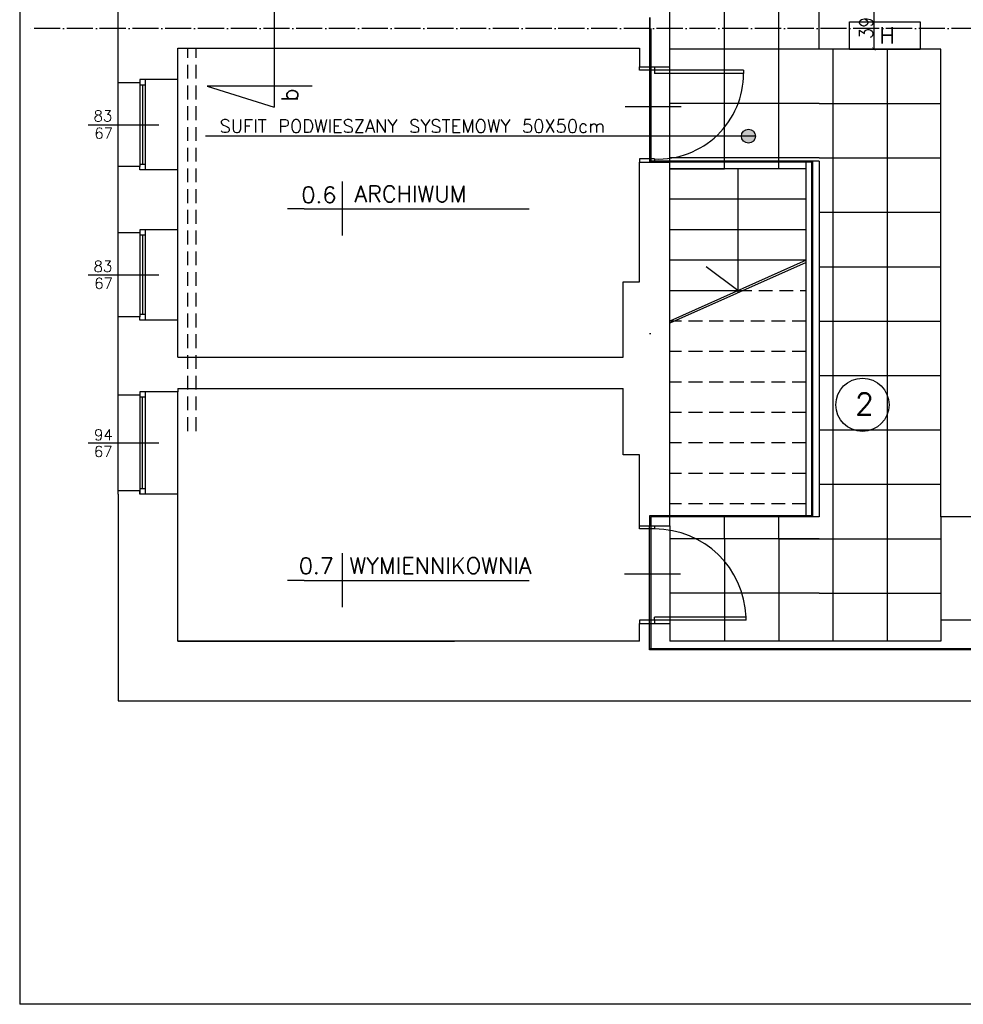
# Model space of a CAD drawing. Header units: millimetres. Extents: x -155361 to 49141, y -33787 to 6941.
# Tile 4 of 44: x -30010 to -29144, y 4377 to 5282. Entities that reach past the tile are written whole.
import ezdxf

# ---------------------------------------------------------------- set-up
doc = ezdxf.new("R2010")
doc.units = ezdxf.units.MM
doc.linetypes.add('ACAD_ISO04W100', pattern=[30, 24, -3, 0, -3])
doc.linetypes.add('DASHED', pattern=[19.049999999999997, 12.7, -6.35])
doc.styles.add('Opisowy', font='txt.shx')
doc.styles.get("Standard").update_dxf_attribs({"font": 'txt.shx'})
doc.dimstyles.new('ISO-25', dxfattribs={"dimtxt": 12, "dimasz": 3, "dimexe": 1, "dimexo": 1, "dimgap": 1, "dimtad": 1, "dimdec": 0, "dimtxsty": 'Opisowy', "dimblk": 'ARCHTICK', "dimcen": 2.5, "dimadec": 0, "dimazin": 0, "dimtfac": 1, "dimtdec": 0, "dimtmove": 0, "dimatfit": 3, "dimldrblk": 'ARCHTICK', "dimfxl": 1, "dimfxlon": 1, "dimarcsym": 0})

# ---------------------------------------------------------------- blocks, each defined once
blk = doc.blocks.new('_ArchTick')
at = {"color": 0, "linetype": 'ByBlock', "const_width": 0.15}
blk.add_lwpolyline([(-0.5, -0.5), (0.5, 0.5)], dxfattribs=at)
blk = doc.blocks.new('*D11744')
at = {"color": 0, "lineweight": -2}
for p, q in [((-29226.80783998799, 5293.799141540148), (-29224.80783998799, 5293.799141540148)), ((-29225.80783998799, 5293.799141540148), (-29225.80783998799, 5254.799141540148)), ((-29226.80783998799, 5254.799141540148), (-29224.80783998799, 5254.799141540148))]:
    blk.add_line(p, q, dxfattribs=at)
at = {"layer": 'Defpoints', "color": 0}
for p in [(-29262.09321364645, 5293.799141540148), (-29262.09321364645, 5254.799141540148), (-29225.80783998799, 5254.799141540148)]:
    blk.add_point(p, dxfattribs=at)
at = {"color": 0, "lineweight": -2, "xscale": 3, "yscale": 3, "zscale": 3}
for p, rotation in [((-29225.80783998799, 5293.799141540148), 90), ((-29225.80783998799, 5254.799141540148), -90.00000000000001)]:
    blk.add_blockref('_ArchTick', p, dxfattribs=dict(at, rotation=rotation))
at = {"color": 0, "insert": (-29232.80783998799, 5274.299141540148), "char_height": 12, "attachment_point": 5, "rotation": 90, "style": 'Opisowy'}
blk.add_mtext('39', dxfattribs=at)

msp = doc.modelspace()

# ---------------------------------------------------------------- hatches: boundary and pattern name
for color, points in [(1, [(-29430.8115531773, 5273.799141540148), (-29430.8115531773, 5283.870649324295), (-29431.8115531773, 5283.870649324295), (-29431.8115531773, 5273.799141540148)]), (256, [(-29334.55344135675, 5174.789695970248, -0.004242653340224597), (-29334.55436784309, 5174.680510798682, -235.7015574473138)]), (1, [(-29431.8115531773, 4702.659553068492), (-29430.8115531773, 4702.659553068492), (-29430.8115531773, 4703.659553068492), (-29431.8115531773, 4703.659553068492)]), (1, [(-29430.8115531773, 4703.659553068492), (-28961.09397244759, 4703.659553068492), (-28961.09397244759, 4702.659553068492), (-29430.8115531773, 4702.659553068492)])]:
    msp.add_hatch(color=color).paths.add_polyline_path(points)
h = msp.add_hatch(color=1)
h.paths.add_polyline_path([(-29431.8115531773, 5153.799141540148), (-29430.8115531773, 5153.799141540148), (-29430.8115531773, 5201.942669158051), (-29431.8115531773, 5201.942669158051)])
h.paths.add_polyline_path([(-29431.8115531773, 5238.529194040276), (-29430.8115531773, 5238.529194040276), (-29430.8115531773, 5273.799141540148), (-29431.8115531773, 5273.799141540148)])
h.paths.add_polyline_path([(-29430.8115531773, 5201.942669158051), (-29430.8115531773, 5235.529194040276), (-29431.8115531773, 5235.529194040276), (-29431.8115531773, 5201.942669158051)])
h.paths.add_polyline_path([(-29431.8115531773, 5150.799141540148), (-29430.8115531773, 5150.799141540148), (-29430.8115531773, 5153.799141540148), (-29431.8115531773, 5153.799141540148)])
h.paths.add_polyline_path([(-29431.8115531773, 5235.529194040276), (-29430.8115531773, 5235.529194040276), (-29430.8115531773, 5238.529194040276), (-29431.8115531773, 5238.529194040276)])
h.paths.add_polyline_path([(-29440.09321364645, 5186.09402813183), (-29440.09321364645, 5168.09402813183), (-29414.09321364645, 5168.09402813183), (-29414.09321364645, 5186.09402813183)], flags=24)
h.paths.add_polyline_path([(-29446.40138046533, 5222.03967607), (-29446.40138046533, 5182.03967607), (-29409.73471379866, 5182.03967607), (-29409.73471379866, 5222.03967607)], flags=24)
h.paths.add_polyline_path([(-29446.40138046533, 5222.03967607), (-29446.40138046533, 5182.03967607), (-29409.73471379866, 5182.03967607), (-29409.73471379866, 5222.03967607)], flags=24)
h = msp.add_hatch(color=1)
h.paths.add_polyline_path([(-29282.09321364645, 4825.799141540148), (-29282.09321364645, 5150.799141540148), (-29283.16832570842, 5150.799141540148), (-29283.16832570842, 4825.799141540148)])
h.paths.add_polyline_path([(-29413.09321364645, 5150.799141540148), (-29288.09321364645, 5150.799141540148), (-29288.09321364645, 5151.799141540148), (-29427.16007566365, 5151.799141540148), (-29427.16007566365, 5150.799141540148)])
h.paths.add_polyline_path([(-29283.16832570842, 5150.799141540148), (-29283.16832570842, 5151.799141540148), (-29288.09321364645, 5151.799141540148), (-29288.09321364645, 5150.799141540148)])
h.paths.add_polyline_path([(-29427.16007566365, 5150.799141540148), (-29427.16007566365, 5151.799141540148), (-29430.8115531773, 5151.799141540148), (-29430.8115531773, 5150.799141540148)])
h.paths.add_polyline_path([(-29282.09321364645, 5150.799141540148), (-29282.09321364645, 5151.799141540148), (-29283.16832570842, 5151.799141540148), (-29283.16832570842, 5150.799141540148)])
h = msp.add_hatch(color=1)
h.paths.add_polyline_path([(-29431.8115531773, 4816.799141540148), (-29431.8115531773, 4825.799141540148), (-29430.8115531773, 4825.799141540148), (-29413.09321364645, 4825.799141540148), (-29413.09321364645, 4824.799141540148), (-29430.8115531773, 4824.799141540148), (-29430.8115531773, 4816.799141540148)])
h.paths.add_polyline_path([(-29288.09321364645, 4824.799141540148), (-29288.09321364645, 4825.799141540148), (-29413.09321364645, 4825.799141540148), (-29413.09321364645, 4824.799141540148)])
h.paths.add_polyline_path([(-29431.8115531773, 4729.799141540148), (-29430.8115531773, 4729.799141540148), (-29430.8115531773, 4772.64176687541), (-29431.8115531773, 4772.64176687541)])
h.paths.add_polyline_path([(-29430.8115531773, 4772.64176687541), (-29430.8115531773, 4813.799141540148), (-29431.8115531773, 4813.799141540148), (-29431.8115531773, 4772.64176687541)])
h.paths.add_polyline_path([(-29431.8115531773, 4703.659553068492), (-29430.8115531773, 4703.659553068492), (-29430.8115531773, 4726.799141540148), (-29431.8115531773, 4726.799141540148)])
h.paths.add_polyline_path([(-29283.16832570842, 4824.799141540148), (-29283.16832570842, 4825.799141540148), (-29288.09321364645, 4825.799141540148), (-29288.09321364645, 4824.799141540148)])
h.paths.add_polyline_path([(-29431.8115531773, 4726.799141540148), (-29430.8115531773, 4726.799141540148), (-29430.8115531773, 4729.799141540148), (-29431.8115531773, 4729.799141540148)])
h.paths.add_polyline_path([(-29431.8115531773, 4813.799141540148), (-29430.8115531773, 4813.799141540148), (-29430.8115531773, 4816.799141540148), (-29431.8115531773, 4816.799141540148)])
h.paths.add_polyline_path([(-29282.09321364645, 4824.799141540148), (-29282.09321364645, 4825.799141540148), (-29283.16832570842, 4825.799141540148), (-29283.16832570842, 4824.799141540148)])
h.paths.add_polyline_path([(-29445.42622191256, 4792.661310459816), (-29445.42622191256, 4752.661310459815), (-29408.7595552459, 4752.661310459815), (-29408.7595552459, 4792.661310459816)], flags=24)
h.paths.add_polyline_path([(-29445.42622191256, 4792.661310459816), (-29445.42622191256, 4752.661310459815), (-29408.7595552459, 4752.661310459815), (-29408.7595552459, 4792.661310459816)], flags=24)

# ---------------------------------------------------------------- linework, layer by layer
for p, q in [((-30010.48627489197, 6937.678676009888), (-30010.48627489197, 4376.888286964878)), ((-29363.09321364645, 5144.799141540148), (-29363.09321364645, 6761.799141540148)), ((-29313.09321364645, 5144.799141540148), (-29313.09321364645, 6761.799141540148)), ((-29413.09321364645, 5238.529194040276), (-29413.09321364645, 5557.529194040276)), ((-29776.76865486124, 5346.450022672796), (-29776.76865486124, 5201.446443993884)), ((-29276.09321364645, 5254.799141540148), (-29276.09321364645, 5323.799141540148)), ((-29920.09321364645, 5226.799141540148), (-29920.09321364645, 5320.660307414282)), ((-29248.21031687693, 5279.799141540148), (-29183.21031687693, 5279.799141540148)), ((-29248.21031687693, 5254.799141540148), (-29248.21031687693, 5279.799141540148)), ((-29183.21031687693, 5279.799141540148), (-29183.21031687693, 5254.799141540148)), ((-29865.09321364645, 5226.799141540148), (-29865.09321364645, 5255.799141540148)), ((-29865.09321364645, 5255.799141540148), (-29441.09321364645, 5255.799141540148)), ((-29441.09321364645, 5255.799141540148), (-29441.09321364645, 5238.529194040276)), ((-29276.09321364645, 5254.799141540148), (-29413.09321364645, 5254.799141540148)), ((-29164.09321364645, 5254.799141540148), (-29276.09321364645, 5254.799141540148)), ((-29263.09321364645, 4710.799141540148), (-29263.09321364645, 5254.799141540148)), ((-29248.21031687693, 5254.799141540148), (-29183.21031687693, 5254.799141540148)), ((-29213.09321364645, 4710.799141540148), (-29213.09321364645, 5254.799141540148)), ((-29164.09321364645, 4824.799141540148), (-29164.09321364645, 5254.799141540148)), ((-29441.09321364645, 5238.529194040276), (-29413.09321364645, 5238.529194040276)), ((-29441.09321364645, 5235.529194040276), (-29441.09321364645, 5238.529194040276)), ((-29427.16007566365, 5235.529194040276), (-29441.09321364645, 5235.529194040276)), ((-29427.16007566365, 5238.529194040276), (-29427.16007566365, 5235.529194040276)), ((-29345.43002316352, 5235.529194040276), (-29427.16007566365, 5235.529194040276)), ((-29427.16007566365, 5235.529194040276), (-29427.16007566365, 5232.529194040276)), ((-29345.43002316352, 5232.529194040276), (-29427.16007566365, 5232.529194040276)), ((-29413.09321364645, 5144.799141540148), (-29413.09321364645, 5238.529194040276)), ((-29345.43002316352, 5235.529194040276), (-29345.43002316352, 5232.529194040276)), ((-29920.09321364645, 5143.799141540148), (-29920.09321364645, 5226.799141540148)), ((-29900.09321364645, 5223.799141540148), (-29920.09321364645, 5223.799141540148)), ((-29900.09321364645, 5226.799141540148), (-29900.09321364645, 5223.799141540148)), ((-29895.09321364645, 5226.799141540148), (-29900.09321364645, 5226.799141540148)), ((-29900.09321364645, 5226.799141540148), (-29900.09321364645, 5146.799141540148)), ((-29895.09321364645, 5221.799141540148), (-29900.09321364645, 5221.799141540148)), ((-29897.59321364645, 5221.799141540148), (-29897.59321364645, 5148.799141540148)), ((-29865.09321364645, 5226.799141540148), (-29895.09321364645, 5226.799141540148)), ((-29895.09321364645, 5226.799141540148), (-29895.09321364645, 5143.799141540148)), ((-29865.09321364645, 5143.799141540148), (-29865.09321364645, 5226.799141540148)), ((-29741.92662202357, 5220.601544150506), (-29838.35400184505, 5220.601544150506)), ((-29838.35400184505, 5220.601544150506), (-29776.76865486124, 5201.446443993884)), ((-29276.09321364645, 5204.799141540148), (-29413.09321364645, 5204.799141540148)), ((-29276.09321364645, 5204.799141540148), (-29164.09321364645, 5204.799141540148)), ((-29454.27812192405, 5201.942669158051), (-29402.84724103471, 5201.942669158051)), ((-29947.56469858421, 5185.299141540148), (-29882.57357034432, 5185.299141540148)), ((-29334.55344150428, 5174.788318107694), (-29839.67524092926, 5174.788318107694)), ((-29427.16007566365, 5153.799141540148), (-29441.09321364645, 5153.799141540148)), ((-29441.09321364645, 5153.799141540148), (-29441.09321364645, 5150.799141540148)), ((-29441.09321364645, 5040.799141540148), (-29441.09321364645, 5150.799141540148)), ((-29441.09321364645, 5150.799141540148), (-29413.09321364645, 5150.799141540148)), ((-29430.8115531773, 5150.799141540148), (-29431.8115531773, 5150.799141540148)), ((-29427.16007566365, 5153.799141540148), (-29427.16007566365, 5150.799141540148)), ((-29276.09321364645, 5154.799141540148), (-29413.09321364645, 5154.799141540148)), ((-29413.09321364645, 4816.799141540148), (-29413.09321364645, 5150.799141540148)), ((-29276.09321364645, 5151.799141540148), (-29288.09321364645, 5151.799141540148)), ((-29288.09321364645, 4824.799141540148), (-29288.09321364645, 5151.799141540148)), ((-29276.09321364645, 5154.799141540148), (-29164.09321364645, 5154.799141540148)), ((-29276.09321364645, 5151.799141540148), (-29276.09321364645, 4824.799141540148)), ((-29900.09321364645, 5146.799141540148), (-29920.09321364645, 5146.799141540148)), ((-29920.09321364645, 5088.799141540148), (-29920.09321364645, 5143.799141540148)), ((-29895.09321364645, 5148.799141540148), (-29900.09321364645, 5148.799141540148)), ((-29900.09321364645, 5143.799141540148), (-29900.09321364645, 5146.799141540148)), ((-29895.09321364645, 5143.799141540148), (-29900.09321364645, 5143.799141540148)), ((-29865.09321364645, 5143.799141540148), (-29895.09321364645, 5143.799141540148)), ((-29865.09321364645, 5088.799141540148), (-29865.09321364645, 5143.799141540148)), ((-29288.09321364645, 5144.799141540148), (-29413.09321364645, 5144.799141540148)), ((-29413.09321364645, 5144.799141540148), (-29363.09321364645, 5144.799141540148)), ((-29350.59321364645, 5144.799141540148), (-29350.59321364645, 5030.799141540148)), ((-29714.29466529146, 5132.986000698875), (-29714.29466529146, 5083.616854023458)), ((-29288.09321364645, 5116.799141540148), (-29413.09321364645, 5116.799141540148)), ((-29749.24611102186, 5107.943280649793), (-29764.3516742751, 5107.943280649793)), ((-29749.24611102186, 5107.943280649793), (-29586.4454725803, 5107.943280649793)), ((-29586.4454725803, 5107.943280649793), (-29542.57933420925, 5107.943280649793)), ((-29276.09321364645, 5104.799141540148), (-29164.09321364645, 5104.799141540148)), ((-29920.09321364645, 5005.799141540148), (-29920.09321364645, 5088.799141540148)), ((-29900.09321364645, 5088.799141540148), (-29900.09321364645, 5085.799141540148)), ((-29895.09321364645, 5088.799141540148), (-29900.09321364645, 5088.799141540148)), ((-29900.09321364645, 5088.799141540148), (-29900.09321364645, 5008.799141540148)), ((-29865.09321364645, 5088.799141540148), (-29895.09321364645, 5088.799141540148)), ((-29895.09321364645, 5088.799141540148), (-29895.09321364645, 5005.799141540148)), ((-29865.09321364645, 5005.799141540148), (-29865.09321364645, 5088.799141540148)), ((-29288.09321364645, 5088.799141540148), (-29413.09321364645, 5088.799141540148)), ((-29900.09321364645, 5085.799141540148), (-29920.09321364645, 5085.799141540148)), ((-29895.09321364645, 5083.799141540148), (-29900.09321364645, 5083.799141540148)), ((-29897.59321364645, 5083.799141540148), (-29897.59321364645, 5010.799141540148)), ((-29288.09321364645, 5060.799141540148), (-29413.09321364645, 5060.799141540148)), ((-29288.09321364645, 5060.799141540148), (-29413.09321364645, 5004.799141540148)), ((-29288.09321364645, 5058.799141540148), (-29413.09321364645, 5002.799141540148)), ((-29350.59321364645, 5032.799141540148), (-29379.75799766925, 5054.553049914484)), ((-29276.09321364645, 5054.799141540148), (-29164.09321364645, 5054.799141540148)), ((-29947.56469858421, 5047.299141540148), (-29882.57357034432, 5047.299141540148)), ((-29456.09321364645, 4971.799141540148), (-29456.09321364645, 5040.799141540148)), ((-29456.09321364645, 5040.799141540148), (-29441.09321364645, 5040.799141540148)), ((-29413.09321364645, 5032.799141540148), (-29350.59321364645, 5032.799141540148)), ((-29900.09321364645, 5008.799141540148), (-29920.09321364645, 5008.799141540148)), ((-29920.09321364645, 4939.799141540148), (-29920.09321364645, 5005.799141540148)), ((-29895.09321364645, 5010.799141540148), (-29900.09321364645, 5010.799141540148)), ((-29900.09321364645, 5005.799141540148), (-29900.09321364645, 5008.799141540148)), ((-29895.09321364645, 5005.799141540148), (-29900.09321364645, 5005.799141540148)), ((-29865.09321364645, 5005.799141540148), (-29895.09321364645, 5005.799141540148)), ((-29865.09321364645, 4971.799141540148), (-29865.09321364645, 5005.799141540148)), ((-29276.09321364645, 5004.799141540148), (-29164.09321364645, 5004.799141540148)), ((-29865.09321364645, 4971.799141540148), (-29456.09321364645, 4971.799141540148)), ((-29276.09321364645, 4954.799141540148), (-29164.09321364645, 4954.799141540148)), ((-29865.09321364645, 4942.799141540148), (-29865.09321364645, 4939.799141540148)), ((-29865.09321364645, 4942.799141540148), (-29456.09321364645, 4942.799141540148)), ((-29456.09321364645, 4881.799141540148), (-29456.09321364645, 4942.799141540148)), ((-29920.09321364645, 4845.799141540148), (-29920.09321364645, 4939.799141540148)), ((-29920.09321364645, 4939.799141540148), (-29920.09321364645, 4939.799141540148)), ((-29900.09321364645, 4936.799141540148), (-29920.09321364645, 4936.799141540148)), ((-29900.09321364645, 4939.799141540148), (-29900.09321364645, 4845.799141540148)), ((-29900.09321364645, 4939.799141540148), (-29900.09321364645, 4936.799141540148)), ((-29895.09321364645, 4939.799141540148), (-29900.09321364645, 4939.799141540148)), ((-29895.09321364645, 4934.799141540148), (-29900.09321364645, 4934.799141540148)), ((-29897.59321364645, 4850.799141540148), (-29897.59321364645, 4934.799141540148)), ((-29865.09321364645, 4939.799141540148), (-29895.09321364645, 4939.799141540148)), ((-29895.09321364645, 4939.799141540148), (-29895.09321364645, 4845.799141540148)), ((-29865.09321364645, 4845.799141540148), (-29865.09321364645, 4939.799141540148)), ((-29164.09321364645, 4824.799141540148), (-29164.09321364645, 4934.071254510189)), ((-29276.09321364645, 4904.799141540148), (-29164.09321364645, 4904.799141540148)), ((-29947.56469858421, 4892.799141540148), (-29882.57357034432, 4892.799141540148)), ((-29441.09321364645, 4881.799141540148), (-29456.09321364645, 4881.799141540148)), ((-29441.09321364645, 4816.799141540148), (-29441.09321364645, 4881.799141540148)), ((-29895.09321364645, 4850.799141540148), (-29900.09321364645, 4850.799141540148)), ((-29276.09321364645, 4854.799141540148), (-29164.09321364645, 4854.799141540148)), ((-29900.09321364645, 4848.799141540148), (-29920.09321364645, 4848.799141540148)), ((-29920.09321364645, 4845.799141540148), (-29920.09321364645, 4655.799141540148)), ((-29900.09321364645, 4845.799141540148), (-29900.09321364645, 4848.799141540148)), ((-29895.09321364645, 4845.799141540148), (-29900.09321364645, 4845.799141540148)), ((-29865.09321364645, 4845.799141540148), (-29895.09321364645, 4845.799141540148)), ((-29865.09321364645, 4710.799141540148), (-29865.09321364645, 4845.799141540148)), ((-29363.09321364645, 4804.799141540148), (-29363.09321364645, 4824.799141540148)), ((-29313.09321364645, 4804.799141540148), (-29313.09321364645, 4824.799141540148)), ((-29276.09321364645, 4824.799141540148), (-29288.09321364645, 4824.799141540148)), ((-29123.09321364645, 4824.799141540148), (-29164.09321364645, 4824.799141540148)), ((-29164.09321364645, 4824.799141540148), (-29164.09321364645, 4729.799141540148)), ((-29441.09321364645, 4816.799141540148), (-29413.09321364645, 4816.799141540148)), ((-29441.09321364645, 4813.799141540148), (-29441.09321364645, 4816.799141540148)), ((-29427.16007566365, 4816.799141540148), (-29427.16007566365, 4813.799141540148)), ((-29413.09321364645, 4816.799141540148), (-29413.09321364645, 4726.799141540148)), ((-29427.16007566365, 4813.799141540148), (-29441.09321364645, 4813.799141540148)), ((-29276.09321364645, 4804.799141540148), (-29413.09321364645, 4804.799141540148)), ((-29363.09321364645, 4804.799141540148), (-29363.09321364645, 4754.799141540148)), ((-29313.09321364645, 4804.799141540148), (-29313.09321364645, 4754.799141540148)), ((-29313.09321364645, 4804.799141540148), (-29164.09321364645, 4804.799141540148)), ((-29276.09321364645, 4804.799141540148), (-29164.09321364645, 4804.799141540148)), ((-29714.29466529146, 4791.401326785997), (-29714.29466529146, 4742.03218011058)), ((-29454.93722646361, 4772.64176687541), (-29403.50634557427, 4772.64176687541)), ((-29749.24611102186, 4766.358606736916), (-29764.3516742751, 4766.358606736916)), ((-29749.24611102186, 4766.358606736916), (-29586.4454725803, 4766.358606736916)), ((-29586.4454725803, 4766.358606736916), (-29542.57933420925, 4766.358606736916)), ((-29276.09321364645, 4754.799141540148), (-29413.09321364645, 4754.799141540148)), ((-29363.09321364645, 4754.799141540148), (-29363.09321364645, 4710.799141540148)), ((-29313.09321364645, 4754.799141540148), (-29313.09321364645, 4710.799141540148)), ((-29276.09321364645, 4754.799141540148), (-29164.09321364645, 4754.799141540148)), ((-29427.16007566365, 4729.799141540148), (-29441.09321364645, 4729.799141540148)), ((-29441.09321364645, 4729.799141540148), (-29441.09321364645, 4726.799141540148)), ((-29441.09321364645, 4710.799141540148), (-29441.09321364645, 4726.799141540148)), ((-29441.09321364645, 4726.799141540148), (-29413.09321364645, 4726.799141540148)), ((-29343.16007566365, 4732.799141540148), (-29427.16007566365, 4732.799141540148)), ((-29427.16007566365, 4729.799141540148), (-29427.16007566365, 4732.799141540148)), ((-29427.16007566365, 4729.799141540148), (-29427.16007566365, 4726.799141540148)), ((-29343.16007566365, 4729.799141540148), (-29427.16007566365, 4729.799141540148)), ((-29413.09321364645, 4726.799141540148), (-29413.09321364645, 4710.799141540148)), ((-29343.16007566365, 4729.799141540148), (-29343.16007566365, 4732.799141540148)), ((-29123.09321364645, 4729.799141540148), (-29164.09321364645, 4729.799141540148)), ((-29164.09321364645, 4729.799141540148), (-29164.09321364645, 4710.799141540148)), ((-29441.09321364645, 4710.799141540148), (-29865.09321364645, 4710.799141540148)), ((-29865.09321364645, 4710.799141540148), (-29610.96765137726, 4710.799141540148)), ((-29164.09321364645, 4710.799141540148), (-29413.09321364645, 4710.799141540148)), ((-29920.09321364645, 4655.799141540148), (-29865.09321364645, 4655.799141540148)), ((-29865.09321364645, 4655.799141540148), (-28281.86696217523, 4655.799141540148)), ((-29035.65376168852, 4376.888286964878), (-30010.48627489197, 4376.888286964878))]:
    msp.add_line(p, q)
at = {"color": 1}
for p, q in [((-29431.8115531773, 5283.870649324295), (-29431.8115531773, 5150.799141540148)), ((-29430.8115531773, 5273.799141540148), (-29430.8115531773, 5150.799141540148)), ((-29282.09321364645, 5151.799141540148), (-29430.8115531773, 5151.799141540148)), ((-29282.09321364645, 5150.799141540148), (-29430.8115531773, 5150.799141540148)), ((-29283.16832570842, 5151.799141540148), (-29283.16832570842, 4824.799141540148)), ((-29282.09321364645, 5151.799141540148), (-29282.09321364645, 4824.799141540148)), ((-29430.8115531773, 4993.265101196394), (-29431.8115531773, 4993.265101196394)), ((-29430.8115531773, 4825.799141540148), (-29431.8115531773, 4825.799141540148)), ((-29431.8115531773, 4825.799141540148), (-29431.8115531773, 4816.799141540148)), ((-29282.09321364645, 4825.799141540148), (-29430.8115531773, 4825.799141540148)), ((-29282.09321364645, 4824.799141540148), (-29430.8115531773, 4824.799141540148)), ((-29430.8115531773, 4824.799141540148), (-29430.8115531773, 4703.659553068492)), ((-29431.8115531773, 4702.659553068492), (-29431.8115531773, 4816.799141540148)), ((-28388.64005056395, 4703.659553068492), (-29431.8115531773, 4703.659553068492)), ((-29431.8115531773, 4702.659553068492), (-29431.8115531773, 4703.659553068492)), ((-29431.8115531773, 4703.659553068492), (-29430.8115531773, 4703.659553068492)), ((-28388.64005056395, 4702.659553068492), (-29431.8115531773, 4702.659553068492)), ((-29430.8115531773, 4703.659553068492), (-29430.8115531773, 4702.659553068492))]:
    msp.add_line(p, q, dxfattribs=at)
at = {"linetype": 'ACAD_ISO04W100'}
msp.add_line((-28257.555560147, 5273.799141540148), (-30002.16661712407, 5273.799141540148), dxfattribs=at)
at = {"linetype": 'DASHED'}
for p, q in [((-29855.99668818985, 4903.799141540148), (-29855.99668818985, 5255.799141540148)), ((-29848.33699028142, 4903.799141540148), (-29848.33699028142, 5255.799141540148)), ((-29350.59321364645, 5032.799141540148), (-29288.09321364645, 5032.799141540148)), ((-29288.09321364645, 5004.799141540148), (-29413.09321364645, 5004.799141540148)), ((-29288.09321364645, 4976.799141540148), (-29413.09321364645, 4976.799141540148)), ((-29288.09321364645, 4948.799141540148), (-29413.09321364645, 4948.799141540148)), ((-29288.09321364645, 4920.799141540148), (-29413.09321364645, 4920.799141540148)), ((-29288.09321364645, 4892.799141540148), (-29413.09321364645, 4892.799141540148)), ((-29288.09321364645, 4864.799141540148), (-29413.09321364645, 4864.799141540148)), ((-29288.09321364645, 4836.799141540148), (-29413.09321364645, 4836.799141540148))]:
    msp.add_line(p, q, dxfattribs=at)
for centre, radius in [((-29340.98756753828, 5174.789695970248), 6.434126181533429), ((-29236.24465716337, 4927.884830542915), 24.46669818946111)]:
    msp.add_circle(centre, radius)
for centre, radius, start, end in [((-29424.21513497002, 5232.529194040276), 78.78511180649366, 267.8578187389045, 0), ((-29427.16007566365, 4729.743585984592), 84.05555555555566, 2.083253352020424, 90)]:
    msp.add_arc(centre, radius, start, end)

# ---------------------------------------------------------------- texts
at = {"attachment_point": 1}
for s, insert, char_height, width in [('H', (-29220.55589027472, 5274.853905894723), 15, 1.2434524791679), ('83', (-29942.61628287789, 5198.383082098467), 10, 0.832334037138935), ('SUFIT PODWIESZANY SYSTEMOWY 50X50cm', (-29826.86156892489, 5190.029655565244), 12, 459.219640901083), ('67', (-29941.88682853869, 5182.517511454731), 10, 40.99353084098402), ('0.6', (-29751.64177740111, 5128.364196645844), 15, 8.972060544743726), ('83', (-29942.61628287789, 5060.060262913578), 10, 0.832334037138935), ('67', (-29941.99780641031, 5044.517511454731), 10, 40.99353084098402), ('2', (-29243.01377699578, 4938.568622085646), 20, 59.15503917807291), ('94', (-29942.16266082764, 4905.279702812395), 10, 9.091307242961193), ('67', (-29942.34461225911, 4890.017511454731), 10, 40.99353084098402), ('0.7', (-29754.0094044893, 4787.38099964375), 15, 2.677209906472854), ('WYMIENNIKOWNIA', (-29707.44706693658, 4787.630513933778), 15, 11.38859995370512)]:
    msp.add_mtext(s, dxfattribs=dict(at, insert=insert, char_height=char_height, width=width))
at = {"insert": (-29769.93287154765, 5206.472616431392), "char_height": 15, "width": 2.299579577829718, "attachment_point": 1, "rotation": 90}
msp.add_mtext('b', dxfattribs=at)
at = {"insert": (-29702.7903949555, 5129.202000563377), "char_height": 15, "attachment_point": 1}
msp.add_mtext('ARCHIWUM', dxfattribs=at)

# ---------------------------------------------------------------- dimensions: what is measured, and where the dimension line sits
dim = msp.add_linear_dim(base=(-29225.80783998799, 5254.799141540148), p1=(-29262.09321364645, 5293.799141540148), p2=(-29262.09321364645, 5254.799141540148), angle=90, dimstyle='ISO-25', override={"dimzin": 1})
dim.commit()
dim.dimension.update_dxf_attribs({"geometry": '*D11744', "text_midpoint": (-29232.80783998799, 5274.299141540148)})

doc.saveas('drawing.dxf')
